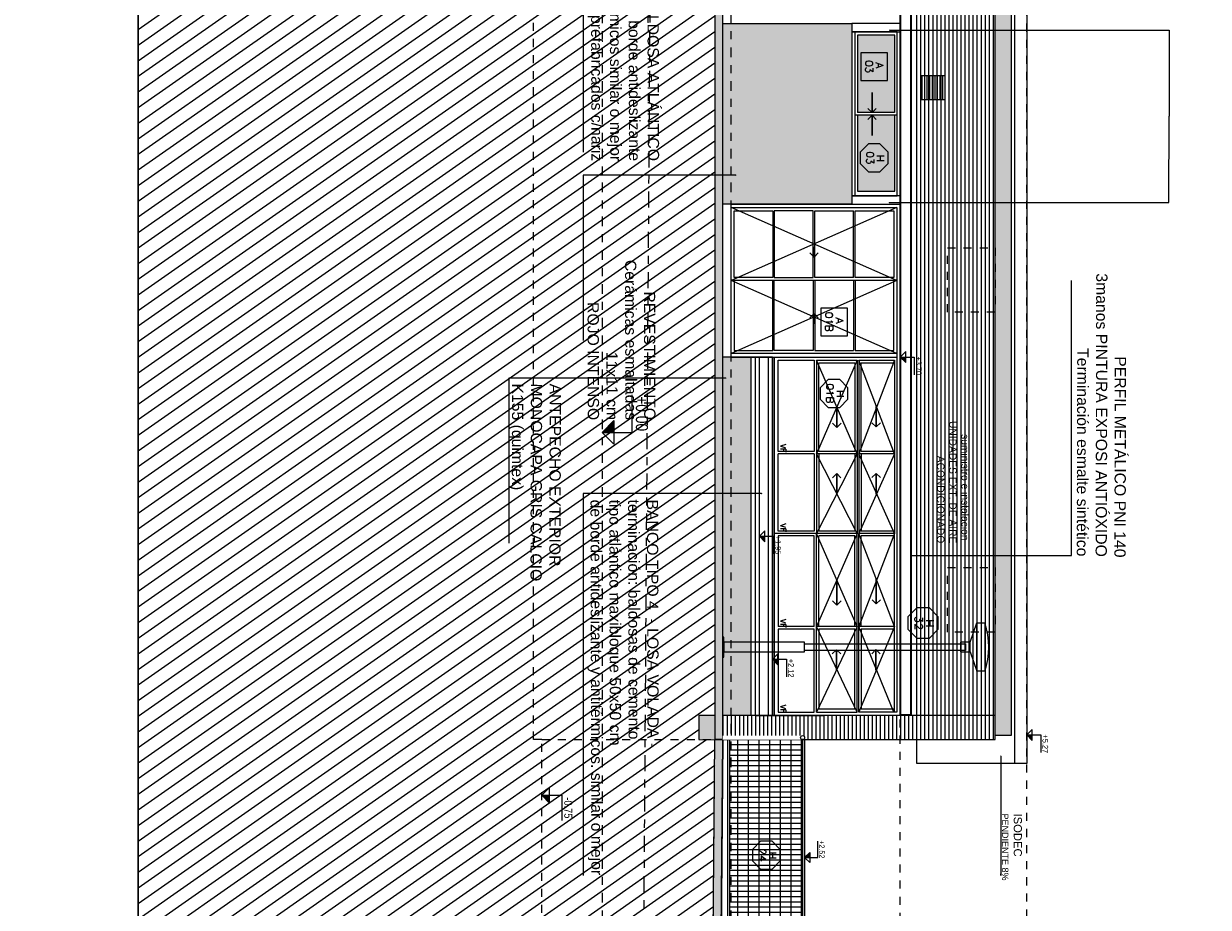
# Model space of a CAD drawing. Header units: millimetres. Extents: x 4617 to 4884, y 1258 to 1784.
# Tile 133 of 256: x 4730 to 4745, y 1394 to 1405. Entities that reach past the tile are written whole.
import ezdxf
from ezdxf.enums import TextEntityAlignment as Align

# ---------------------------------------------------------------- set-up
doc = ezdxf.new("R2010")
doc.units = ezdxf.units.MM
doc.header["$LTSCALE"] = 0.4
doc.set_wipeout_variables(frame=1)
for name, pattern in [('DASHDOT', [1, 0.5, -0.25, 0, -0.25]), ('DOT', [6.35, 0, -6.35]), ('RAYITAS', [0.375, 0.25, -0.125])]:
    doc.linetypes.add(name, pattern=pattern)
for name, color, linetype in [('00 AC - ABERTURAS ALUMINIO - HATCH', 254, 'Continuous'), ('00 AC - ABERTURAS ALUMINIO - TIPO', 3, 'Continuous'), ('00 AC - CUBIERTA', 1, 'Continuous'), ('200', 6, 'Continuous'), ('200cotas50', 1, 'Continuous'), ('A ALUMINIO', 4, 'Continuous'), ('A HERRERÍA', 4, 'Continuous'), ('A MURO', 1, 'Continuous'), ('A MURO VISTO', 2, 'Continuous'), ('A PROYECCION', 8, 'Continuous'), ('A VEGETACIÓN', 253, 'Continuous'), ('Hatch 354', 254, 'Continuous'), ('Hatch Ladrillo Visto', 32, 'Continuous'), ('Hatch MURO', 252, 'Continuous'), ('TXT', 3, 'Continuous'), ('TXT COTA', 3, 'Continuous'), ('TXT TERMINACIONES', 3, 'Continuous')]:
    doc.layers.add(name, color=color, linetype=linetype)
doc.layers.add('04 gris', color=252, linetype='Continuous', lineweight=13)
doc.styles.add('arial', font='arial.ttf')
doc.styles.add('ARIAL 0.0014', font='arial.ttf', dxfattribs={"height": 0.0014})
doc.styles.add('ARIAL NARROW', font='ARIALN.TTF')
doc.styles.add('ROMANS', font='romans', dxfattribs={"height": 2})
doc.styles.add('SaAS simplex', font='simplex.shx', dxfattribs={"width": 0.8})
doc.styles.get("Standard").update_dxf_attribs({"font": 'arial.ttf'})
doc.dimstyles.new('COTAS 125', dxfattribs={"dimscale": 0.01, "dimtxt": 15, "dimasz": 8, "dimexe": 5, "dimexo": 20, "dimgap": 10, "dimtad": 0, "dimzin": 9, "dimdsep": 46, "dimtxsty": 'SaAS simplex', "dimblk": 'OBLIQUE', "dimcen": 0, "dimclrd": 8, "dimclre": 8, "dimclrt": 256, "dimadec": 1, "dimazin": 0, "dimtfac": 1, "dimtmove": 2, "dimatfit": 3, "dimldrblk": 'OBLIQUE', "dimfxl": 10, "dimlwd": -1, "dimlwe": -1, "dimarcsym": 0})

# ---------------------------------------------------------------- blocks, each defined once
blk = doc.blocks.new('Ducto')
at = {"layer": 'A MURO VISTO', "ltscale": 0.001}
for p, q in [((318.642, 80.311), (318.342, 80.311)), ((318.342, 80.011), (318.342, 80.311)), ((318.642, 80.011), (318.642, 80.311)), ((318.642, 80.011), (318.342, 80.011))]:
    blk.add_line(p, q, dxfattribs=at)
blk = doc.blocks.new('ab baño')
at = {"layer": 'Hatch 354'}
h = blk.add_hatch(color=256, dxfattribs=at)
h.dxf.hatch_style = 1
h.paths.add_polyline_path([(-1.004, -0.53), (-0.06, -0.53), (-0.06, -0.066), (-1.004, -0.066)])
h.paths.add_polyline_path([(-1.999, -0.53), (-1.035, -0.53), (-1.036, -0.066), (-1.999, -0.066)])
at = {"layer": 'A ALUMINIO'}
for p, q in [((-1.036, -0.07), (-1.036, -0.53)), ((-1.004, -0.04), (-1.004, -0.56)), ((0, -0.56), (-2.04, -0.56))]:
    blk.add_line(p, q, dxfattribs=at)
blk.add_lwpolyline([(0, -0.036), (-2.04, -0.036), (-2.04, -0.6), (0, -0.6)], close=True, dxfattribs=at)
for points in [[(-1.036, -0.066), (-1.999, -0.066), (-1.999, -0.53), (-1.035, -0.53)], [(-1.005, -0.53), (-0.06, -0.53), (-0.06, -0.066), (-1.004, -0.066)]]:
    blk.add_lwpolyline(points, dxfattribs=at)
at = {"layer": 'A PROYECCION'}
for points in [[(-1.088, -0.297), (-1.035, -0.35), (-1.287, -0.35), (-1.035, -0.35), (-1.088, -0.403)], [(-0.951, -0.297), (-1.005, -0.35), (-0.752, -0.35), (-1.005, -0.35), (-0.951, -0.403)]]:
    blk.add_lwpolyline(points, dxfattribs=at)
blk = doc.blocks.new('_Oblique')
at = {"layer": 'TXT COTA', "color": 0, "lineweight": -2}
blk.add_line((-0.5, -0.5), (0.5, 0.5), dxfattribs=at)
blk = doc.blocks.new('Nivel corte')
at = {"color": 0}
for p, q in [((0, 0.2), (0.25, 0.2)), ((0, 0), (0, 0.2)), ((0.0784, 0.0784), (-0.0784, 0.0784)), ((0, 0), (-0.0784, 0.0784)), ((0, 0), (0.0784, 0.0784))]:
    blk.add_line(p, q, dxfattribs=at)
blk.add_solid([(0, 0), (0.0784, 0.0784), (0, 0.0784), (0.0784, 0.0784)], dxfattribs=at)
at = {"color": 0, "style": 'ARIAL NARROW', "flags": 4}
blk.add_attdef('NIVEL', text='', height=0.08, dxfattribs=at).set_placement((0.125, 0.2), align=Align.BOTTOM_CENTER)
blk = doc.blocks.new('porton chico')
at = {"layer": 'A HERRERÍA'}
h = blk.add_hatch(dxfattribs=at)
h.set_pattern_fill('_USER', color=254, scale=0.132, angle=360, pattern_type=0)
h.set_pattern_definition([(3e-14, (-478.87369, 4723.87482), (1e-16, 0.132), [])])
h.paths.add_polyline_path([(-509.107, 4607.35), (-509.106, 4606.445), (-506.176, 4606.445), (-506.177, 4607.35)])
for p, q in [((-509.131, 4607.375), (-509.131, 4606.337)), ((-509.106, 4606.445), (-509.105, 4606.337))]:
    blk.add_line(p, q, dxfattribs=at)
at = {"layer": 'A HERRERÍA', "color": 254}
for p, q in [((-509.101, 4606.446), (-509.101, 4607.351)), ((-509.101, 4606.446), (-509.101, 4607.351)), ((-509.036, 4606.446), (-509.036, 4607.351)), ((-508.971, 4606.446), (-508.971, 4607.351)), ((-508.906, 4606.446), (-508.906, 4607.351)), ((-508.906, 4606.446), (-508.906, 4607.351)), ((-508.841, 4606.446), (-508.841, 4607.351)), ((-508.776, 4606.446), (-508.776, 4607.351)), ((-508.711, 4606.446), (-508.711, 4607.351)), ((-508.646, 4606.446), (-508.646, 4607.351)), ((-508.581, 4606.446), (-508.581, 4607.351)), ((-508.581, 4606.446), (-508.581, 4607.351)), ((-508.516, 4606.446), (-508.516, 4607.351)), ((-508.451, 4606.446), (-508.451, 4607.351)), ((-508.386, 4606.445), (-508.386, 4607.351)), ((-508.386, 4606.445), (-508.386, 4607.351)), ((-508.321, 4606.445), (-508.321, 4607.351)), ((-508.256, 4606.445), (-508.256, 4607.351)), ((-508.191, 4606.445), (-508.191, 4607.351)), ((-508.191, 4606.445), (-508.191, 4607.351)), ((-508.126, 4606.445), (-508.126, 4607.351)), ((-508.061, 4606.445), (-508.061, 4607.351)), ((-507.996, 4606.445), (-507.996, 4607.351)), ((-507.931, 4606.445), (-507.931, 4607.351)), ((-507.866, 4606.445), (-507.866, 4607.351)), ((-507.866, 4606.445), (-507.866, 4607.351)), ((-507.801, 4606.445), (-507.801, 4607.351)), ((-507.736, 4606.445), (-507.736, 4607.351)), ((-507.671, 4606.445), (-507.671, 4607.351)), ((-507.671, 4606.445), (-507.671, 4607.351)), ((-507.606, 4606.445), (-507.606, 4607.351)), ((-507.541, 4606.445), (-507.541, 4607.351)), ((-507.476, 4606.445), (-507.476, 4607.351)), ((-507.476, 4606.445), (-507.476, 4607.351)), ((-507.411, 4606.445), (-507.411, 4607.351)), ((-507.346, 4606.445), (-507.346, 4607.351)), ((-507.281, 4606.445), (-507.281, 4607.351)), ((-507.216, 4606.445), (-507.216, 4607.351)), ((-507.151, 4606.445), (-507.151, 4607.351)), ((-507.151, 4606.445), (-507.151, 4607.351)), ((-507.086, 4606.445), (-507.086, 4607.351)), ((-507.021, 4606.445), (-507.021, 4607.351)), ((-506.956, 4606.445), (-506.956, 4607.35)), ((-506.956, 4606.445), (-506.956, 4607.35)), ((-506.891, 4606.445), (-506.891, 4607.351)), ((-506.891, 4606.445), (-506.891, 4607.35)), ((-506.826, 4606.445), (-506.826, 4607.351)), ((-506.826, 4606.445), (-506.826, 4607.351)), ((-506.761, 4606.445), (-506.761, 4607.351)), ((-506.696, 4606.445), (-506.696, 4607.351)), ((-506.631, 4606.445), (-506.631, 4607.351)), ((-506.631, 4606.445), (-506.631, 4607.351)), ((-506.566, 4606.445), (-506.566, 4607.351)), ((-506.501, 4606.445), (-506.501, 4607.351)), ((-506.436, 4606.445), (-506.436, 4607.351)), ((-506.371, 4606.445), (-506.371, 4607.351)), ((-506.306, 4606.445), (-506.306, 4607.351)), ((-506.306, 4606.445), (-506.306, 4607.351)), ((-506.241, 4606.445), (-506.241, 4607.351)), ((-506.176, 4606.445), (-506.176, 4607.351))]:
    blk.add_line(p, q, dxfattribs=at)
at = {"layer": 'A HERRERÍA'}
for points in [[(-506.179, 4607.375), (-509.131, 4607.375), (-509.131, 4606.42), (-506.179, 4606.42)], [(-506.179, 4607.35), (-509.106, 4607.35), (-509.106, 4606.445), (-506.179, 4606.445)]]:
    blk.add_lwpolyline(points, dxfattribs=at)
blk = doc.blocks.new('*U468')
at = {"color": 0, "linetype": 'ByBlock'}
blk.add_lwpolyline([(-0.287, -0.195), (0.287, -0.195), (0.287, 0.354), (-0.287, 0.354)], close=True, dxfattribs=at)
at = {"color": 0, "linetype": 'ByBlock', "style": 'ROMANS', "width": 1.1}
blk.add_text('A', height=0.15, dxfattribs=at).set_placement((-0.088, 0.112))
at = {"color": 0, "linetype": 'ByBlock', "style": 'ROMANS', "width": 1.05}
blk.add_attdef('NRO', text='', height=0.15, dxfattribs=at).set_placement((0, -0.027), align=Align.MIDDLE)
blk = doc.blocks.new('*U575')
at = {"color": 0, "linetype": 'ByBlock', "ltscale": 0.1}
blk.add_lwpolyline([(0, 0.344), (0.119, 0.344), (0.288, 0.175), (0.288, -0.064), (0.119, -0.233), (0, -0.233), (-0.119, -0.233), (-0.288, -0.064), (-0.288, 0.175), (-0.119, 0.344)], close=True, dxfattribs=at)
at = {"color": 0, "style": 'ROMANS', "width": 1.1}
blk.add_text('H', height=0.15, dxfattribs=at).set_placement((-0.088, 0.112))
at = {"color": 0, "linetype": 'ByBlock', "style": 'ROMANS', "width": 1.05}
blk.add_attdef('NRO', text='', height=0.15, dxfattribs=at).set_placement((0, -0.027), align=Align.MIDDLE)
blk = doc.blocks.new('A$C4B2F62BB')
at = {"layer": 'A HERRERÍA'}
for p, q in [((0.24, 3.07), (0, 3.15)), ((0.36, 3.07), (0.6, 3.15))]:
    blk.add_line(p, q, dxfattribs=at)
for points in [[(0, 3.25), (0.6, 3.25), (0.6, 3.15), (0, 3.15)], [(0.24, 2.95), (0.36, 2.95), (0.36, 3.07), (0.24, 3.07)], [(0.24, 0.01), (0.36, 0.01), (0.36, 1.01), (0.24, 1.01)], [(0.175, 0), (0.425, 0), (0.425, 0.01), (0.175, 0.01)]]:
    blk.add_lwpolyline(points, close=True, dxfattribs=at)
blk.add_lwpolyline([(0.26, 1.01), (0.26, 3.01), (0.34, 3.01), (0.34, 1.01)], dxfattribs=at)
blk.add_arc((0.3, 2.375), 0.925, 71.0754, 108.9246, dxfattribs=at)

msp = doc.modelspace()

# ---------------------------------------------------------------- hatches: boundary and pattern name
at = {"layer": '00 AC - CUBIERTA'}
h = msp.add_hatch(color=256, dxfattribs=at)
h.dxf.hatch_style = 1
h.paths.add_polyline_path([(4739.034, 1395.887), (4739.034, 1396.189), (4738.834, 1396.189), (4738.834, 1395.887)])
at = {"layer": 'A MURO'}
h = msp.add_hatch(color=256, dxfattribs=at)
h.dxf.hatch_style = 1
h.paths.add_polyline_path([(4739.034, 1429.899), (4739.034, 1395.889), (4739.134, 1395.889), (4739.134, 1429.899)])
h = msp.add_hatch(color=256, dxfattribs=at)
h.dxf.hatch_style = 1
h.paths.add_polyline_path([(4739.134, 1395.889), (4739.109, 1392.936), (4739.009, 1392.937), (4739.034, 1395.889)])
at = {"layer": 'A MURO VISTO', "ltscale": 0.001}
h = msp.add_hatch(color=252, dxfattribs=at)
h.dxf.hatch_style = 1
h.paths.add_polyline_path([(4742.511, 1395.938), (4742.511, 1429.849), (4742.711, 1429.849), (4742.711, 1395.938)])
at = {"layer": 'A MURO VISTO'}
h = msp.add_hatch(color=253, dxfattribs=at)
h.dxf.hatch_style = 1
h.paths.add_polyline_path([(4739.484, 1400.639), (4739.484, 1396.189), (4739.134, 1396.189), (4739.134, 1400.639)])
at = {"layer": 'A PROYECCION', "linetype": 'RAYITAS'}
h = msp.add_hatch(dxfattribs=at)
h.set_pattern_fill('ANSI31', color=256, scale=0.01, angle=135)
h.set_pattern_definition([(90, (4423.24996, 1324.575967), (-0.03175, 2e-17), [])])
h.paths.add_polyline_path([(4741.892, 1404.133), (4741.592, 1404.133), (4741.592, 1403.833), (4741.892, 1403.833)])
at = {"layer": 'Hatch Ladrillo Visto', "lineweight": 13}
h = msp.add_hatch(dxfattribs=at)
h.set_pattern_fill('_USER', color=256, scale=0.05, angle=990, pattern_type=0)
h.set_pattern_definition([(270, (4762.691375, 1451.45255), (0.05, -9e-17), [])])
h.paths.add_polyline_path([(4742.498, 1429.899), (4742.498, 1429.572), (4742.498, 1427.51), (4742.498, 1421.187), (4742.498, 1411.194), (4742.498, 1406.879), (4742.498, 1404.724), (4742.498, 1402.604), (4742.498, 1400.449), (4742.498, 1396.219), (4742.498, 1395.888), (4739.179, 1395.888), (4739.179, 1395.913), (4739.178, 1395.913), (4739.178, 1395.963), (4739.179, 1395.963), (4739.179, 1396.188), (4741.338, 1396.188), (4741.378, 1396.188), (4741.501, 1396.188), (4741.518, 1396.188), (4741.518, 1429.599), (4741.493, 1429.599), (4739.177, 1429.601), (4739.171, 1429.905)])
h.paths.add_polyline_path([(4740.991, 1429.599), (4741.285, 1429.599), (4741.285, 1429.601), (4740.991, 1429.601)], flags=17)
at = {"layer": 'Hatch MURO'}
h = msp.add_hatch(color=22, dxfattribs=at)
h.dxf.hatch_style = 1
h.paths.add_polyline_path([(4739.134, 1402.539), (4739.134, 1404.779), (4740.734, 1404.779), (4740.734, 1402.539)])

# ---------------------------------------------------------------- linework, layer by layer
at = {"layer": '00 AC - CUBIERTA'}
for points in [[(4739.034, 1396.189), (4738.834, 1396.189), (4738.834, 1395.889), (4739.034, 1395.887)], [(4739.134, 1396.189), (4739.109, 1392.786)]]:
    msp.add_lwpolyline(points, dxfattribs=at)
at = {"layer": '04 gris'}
for p, q in [((4741.334, 1396.189), (4741.334, 1429.598)), ((4741.334, 1396.189), (4741.334, 1429.598)), ((4741.34, 1396.189), (4741.34, 1429.598)), ((4741.468, 1396.189, -10), (4741.468, 1429.598, -10)), ((4741.474, 1396.189), (4741.474, 1429.598)), ((4741.474, 1396.189), (4741.474, 1429.598)), ((4741.474, 1396.189), (4739.133, 1396.188))]:
    msp.add_line(p, q, dxfattribs=at)
at = {"layer": '04 gris', "elevation": -10}
msp.add_lwpolyline([(4741.468, 1396.189), (4741.464, 1396.197), (4741.344, 1396.197), (4741.34, 1396.189)], dxfattribs=at)
at = {"layer": '200', "color": 2, "linetype": 'DASHDOT', "ltscale": 0.6}
msp.add_lwpolyline([(4737.633, 1440.185), (4737.633, 1376.272)], dxfattribs=at)
at = {"layer": '200', "color": 90, "linetype": 'DASHDOT'}
msp.add_lwpolyline([(4737.633, 1386.747), (4738.133, 1390.495), (4738.417, 1432.976), (4738.437, 1440.185)], dxfattribs=at)
at = {"layer": 'A ALUMINIO'}
for p, q in [((4739.234, 1400.639), (4739.234, 1402.539)), ((4739.234, 1402.539), (4741.334, 1402.539)), ((4740.756, 1401.629), (4740.756, 1402.456)), ((4741.294, 1401.589), (4739.234, 1401.589)), ((4739.274, 1401.589), (4739.274, 1400.722)), ((4740.756, 1401.589), (4740.756, 1400.722)), ((4740.776, 1401.589), (4740.776, 1400.722)), ((4741.254, 1400.722), (4741.254, 1401.589)), ((4739.771, 1396.188), (4739.771, 1400.639)), ((4740.776, 1400.722), (4741.254, 1400.722)), ((4741.294, 1400.682), (4741.294, 1396.229)), ((4740.264, 1400.599), (4740.264, 1399.466)), ((4740.294, 1400.599), (4740.294, 1398.449)), ((4740.294, 1400.599), (4740.799, 1400.599)), ((4740.799, 1400.599), (4740.799, 1398.449)), ((4740.819, 1400.599), (4740.819, 1398.449)), ((4740.819, 1400.599), (4741.264, 1400.599)), ((4741.264, 1400.599), (4741.264, 1398.449)), ((4740.264, 1399.466), (4739.819, 1399.466)), ((4740.264, 1399.436), (4739.819, 1399.436)), ((4740.264, 1399.436), (4740.264, 1398.479)), ((4740.799, 1399.436), (4740.294, 1399.436)), ((4740.324, 1399.436), (4740.324, 1398.479)), ((4740.769, 1399.436), (4740.769, 1398.479)), ((4741.264, 1399.436), (4740.819, 1399.436)), ((4740.849, 1399.436), (4740.849, 1398.479)), ((4741.264, 1399.436), (4741.264, 1398.479)), ((4740.799, 1398.449), (4739.771, 1398.449)), ((4740.234, 1398.479), (4739.856, 1398.479)), ((4740.294, 1396.229), (4740.294, 1398.449)), ((4740.769, 1398.479), (4740.324, 1398.479)), ((4740.799, 1396.229), (4740.799, 1398.449)), ((4741.264, 1398.449), (4740.819, 1398.449)), ((4740.819, 1396.229), (4740.819, 1398.449)), ((4741.264, 1398.479), (4740.849, 1398.479)), ((4741.264, 1396.229), (4741.264, 1398.449)), ((4740.264, 1397.292), (4740.264, 1398.419)), ((4740.324, 1397.292), (4740.324, 1398.419)), ((4740.769, 1398.419), (4740.324, 1398.419)), ((4740.769, 1397.292), (4740.769, 1398.419)), ((4740.849, 1397.292), (4740.849, 1398.419)), ((4741.264, 1398.419), (4740.849, 1398.419)), ((4741.264, 1397.292), (4741.264, 1398.419)), ((4740.264, 1397.292), (4739.819, 1397.292)), ((4740.264, 1397.262), (4739.819, 1397.262)), ((4740.264, 1396.229), (4740.264, 1397.262)), ((4740.799, 1397.292), (4740.294, 1397.292)), ((4741.264, 1397.292), (4740.819, 1397.292)), ((4741.294, 1396.229), (4740.819, 1396.229)), ((4739.534, 1396.189), (4740.384, 1396.189))]:
    msp.add_line(p, q, dxfattribs=at)
for points in [[(4741.334, 1404.679), (4741.334, 1404.779), (4740.734, 1404.779), (4740.734, 1404.679)], [(4741.334, 1402.539), (4741.334, 1402.639), (4740.734, 1402.639), (4740.734, 1402.539)], [(4739.751, 1402.456), (4739.751, 1401.629), (4739.274, 1401.629), (4739.274, 1402.456)], [(4739.771, 1402.456), (4739.771, 1401.629), (4740.254, 1401.629), (4740.254, 1402.456), (4739.803, 1402.456)], [(4740.786, 1402.456), (4741.254, 1402.456), (4741.254, 1401.629), (4740.776, 1401.629), (4740.776, 1402.456)], [(4741.254, 1399.466), (4740.849, 1399.466), (4740.849, 1400.569), (4741.264, 1400.569), (4741.264, 1399.466)]]:
    msp.add_lwpolyline(points, close=True, dxfattribs=at)
for points in [[(4739.234, 1402.496), (4741.294, 1402.496), (4741.294, 1400.682), (4739.234, 1400.682)], [(4740.756, 1401.629), (4740.274, 1401.629), (4740.274, 1402.456), (4740.756, 1402.456)], [(4739.274, 1400.722), (4739.751, 1400.722), (4739.751, 1401.589)], [(4740.254, 1401.589), (4740.254, 1400.722), (4739.771, 1400.722), (4739.771, 1401.589)], [(4740.274, 1401.589), (4740.274, 1400.722), (4740.756, 1400.722)], [(4739.234, 1400.639), (4741.294, 1400.639)], [(4739.819, 1399.466), (4739.819, 1400.599), (4740.264, 1400.599)], [(4740.769, 1399.466), (4740.324, 1399.466), (4740.324, 1400.569), (4740.769, 1400.569), (4740.769, 1399.466)], [(4740.819, 1400.599), (4741.264, 1400.599)], [(4740.264, 1398.479), (4739.819, 1398.479), (4739.819, 1399.436)], [(4740.264, 1398.419), (4739.819, 1398.419), (4739.819, 1397.292)], [(4739.819, 1397.262), (4739.819, 1396.229), (4740.264, 1396.229)], [(4740.769, 1397.262), (4740.324, 1397.262), (4740.324, 1396.269), (4740.769, 1396.269), (4740.769, 1397.262)], [(4741.264, 1397.262), (4740.849, 1397.262), (4740.849, 1396.269), (4741.264, 1396.269), (4741.264, 1397.262)], [(4740.294, 1396.229), (4740.799, 1396.229)]]:
    msp.add_lwpolyline(points, dxfattribs=at)
at = {"layer": 'A HERRERÍA'}
for p, q in [((4739.771, 1400.639), (4739.771, 1396.188)), ((4740.005, 1395.889), (4740.005, 1395.889))]:
    msp.add_line(p, q, dxfattribs=at)
at = {"layer": 'A MURO'}
for p, q in [((4739.133, 1396.188), (4739.133, 1395.888)), ((4739.009, 1392.936), (4739.034, 1395.889)), ((4739.132, 1395.889), (4739.034, 1395.889)), ((4739.034, 1395.889), (4739.134, 1395.889)), ((4739.034, 1395.888), (4739.134, 1395.888)), ((4739.109, 1392.936), (4739.134, 1395.889))]:
    msp.add_line(p, q, dxfattribs=at)
for points in [[(4731.874, 1376.272), (4731.874, 1440.185), (4700.928, 1440.185), (4700.928, 1376.272)], [(4753.011, 1376.272), (4753.011, 1440.185), (4731.874, 1440.185), (4731.874, 1376.272)], [(4739.034, 1429.899), (4739.034, 1395.889), (4739.134, 1395.889), (4739.134, 1429.899)], [(4739.134, 1395.889), (4739.109, 1392.936), (4739.009, 1392.937), (4739.034, 1395.889)]]:
    msp.add_lwpolyline(points, close=True, dxfattribs=at)
at = {"layer": 'A MURO VISTO'}
for p, q in [((4739.234, 1400.639), (4739.234, 1402.539)), ((4739.749, 1400.639), (4739.134, 1400.639))]:
    msp.add_line(p, q, dxfattribs=at)
at = {"layer": 'A MURO VISTO', "color": 2}
for p, q in [((4739.486, 1396.189), (4739.486, 1400.639)), ((4739.536, 1396.189), (4739.536, 1400.639)), ((4739.586, 1396.189), (4739.586, 1400.639)), ((4739.699, 1396.189), (4739.699, 1400.639)), ((4739.749, 1396.189), (4739.749, 1400.639))]:
    msp.add_line(p, q, dxfattribs=at)
at = {"layer": 'A MURO VISTO', "color": 1}
msp.add_line((4741.474, 1396.189), (4739.584, 1396.189), dxfattribs=at)
msp.add_lwpolyline([(4742.755, 1395.592), (4742.755, 1430.203), (4742.904, 1430.203), (4742.904, 1395.592)], close=True, dxfattribs=at)
at = {"layer": 'A MURO VISTO'}
for points in [[(4742.511, 1395.938), (4742.511, 1429.849), (4742.711, 1429.849), (4742.711, 1395.938)], [(4739.134, 1402.539), (4739.134, 1404.779), (4740.734, 1404.779), (4740.734, 1402.539)], [(4739.134, 1396.19), (4739.134, 1395.888), (4742.511, 1395.888), (4742.511, 1396.19)]]:
    msp.add_lwpolyline(points, close=True, dxfattribs=at)
at = {"layer": 'A PROYECCION'}
for p, q in [((4741.294, 1402.496), (4739.234, 1401.589)), ((4741.294, 1401.589), (4739.234, 1402.496)), ((4741.294, 1400.682), (4739.234, 1401.589)), ((4741.294, 1401.589), (4739.234, 1400.682)), ((4740.799, 1399.436), (4740.294, 1400.599)), ((4740.799, 1400.599), (4740.294, 1399.436)), ((4741.264, 1399.436), (4740.819, 1400.599)), ((4741.264, 1400.599), (4740.819, 1399.436)), ((4740.799, 1399.436), (4740.294, 1398.449)), ((4740.799, 1398.449), (4740.294, 1399.436)), ((4741.264, 1399.436), (4740.819, 1398.449)), ((4741.264, 1398.449), (4740.819, 1399.436)), ((4740.799, 1398.449), (4740.294, 1397.292)), ((4740.799, 1397.292), (4740.294, 1398.449)), ((4741.264, 1397.292), (4740.819, 1398.449)), ((4741.264, 1398.449), (4740.819, 1397.292)), ((4740.799, 1397.292), (4740.294, 1396.229)), ((4740.799, 1396.229), (4740.294, 1397.292)), ((4741.264, 1397.292), (4740.819, 1396.229)), ((4741.254, 1396.229), (4740.819, 1397.292)), ((4741.539, 1395.592), (4741.539, 1395.889)), ((4742.755, 1395.592), (4741.539, 1395.592))]:
    msp.add_line(p, q, dxfattribs=at)
at = {"layer": 'A PROYECCION', "color": 1, "linetype": 'RAYITAS', "ltscale": 0.7}
msp.add_lwpolyline([(4736.884, 1395.889), (4736.784, 1395.889), (4736.784, 1422.519), (4736.884, 1422.519), (4736.884, 1429.598)], dxfattribs=at)
at = {"layer": 'A PROYECCION'}
for points in [[(4740.317, 1401.933), (4740.264, 1401.88), (4740.264, 1402.007), (4740.264, 1401.88), (4740.211, 1401.933)], [(4740.317, 1401.125), (4740.264, 1401.178), (4740.264, 1401.05), (4740.264, 1401.178), (4740.211, 1401.125)], [(4740.6, 1399.818), (4740.546, 1399.765), (4740.546, 1400.017), (4740.546, 1399.765), (4740.493, 1399.818)], [(4741.09, 1399.824), (4741.036, 1399.771), (4741.036, 1400.024), (4741.036, 1399.771), (4740.983, 1399.824)], [(4740.599, 1399.141), (4740.546, 1399.194), (4740.546, 1398.941), (4740.546, 1399.194), (4740.493, 1399.141)], [(4741.09, 1399.142), (4741.036, 1399.195), (4741.036, 1398.942), (4741.036, 1399.195), (4740.983, 1399.142)], [(4740.6, 1397.612), (4740.547, 1397.559), (4740.546, 1397.87), (4740.547, 1397.559), (4740.493, 1397.612)], [(4741.09, 1397.626), (4741.037, 1397.573), (4741.036, 1397.884), (4741.037, 1397.573), (4740.984, 1397.626)], [(4740.596, 1396.952), (4740.543, 1397.005), (4740.543, 1396.752), (4740.543, 1397.005), (4740.489, 1396.952)], [(4741.086, 1396.953), (4741.033, 1397.006), (4741.033, 1396.753), (4741.033, 1397.006), (4740.98, 1396.953)]]:
    msp.add_lwpolyline(points, dxfattribs=at)
at = {"layer": 'A PROYECCION', "linetype": 'RAYITAS'}
for points in [[(4741.921, 1401.197), (4741.921, 1401.997), (4742.511, 1401.997), (4742.511, 1401.197)], [(4741.921, 1397.224), (4741.921, 1398.024), (4742.511, 1398.024), (4742.511, 1397.224)]]:
    msp.add_lwpolyline(points, close=True, dxfattribs=at)
at = {"layer": 'A PROYECCION', "color": 1, "linetype": 'RAYITAS', "ltscale": 0.3}
msp.add_lwpolyline([(4736.974, 1389.856), (4736.884, 1392.936), (4736.884, 1395.889), (4739.134, 1395.889)], dxfattribs=at)
at = {"layer": 'TXT', "color": 253, "linetype": 'DOT', "ltscale": 0.01}
for p, q in [((4741.332, 1387.238), (4741.332, 1427.296)), ((4742.904, 1387.279), (4742.904, 1427.337))]:
    msp.add_line(p, q, dxfattribs=at)

# ---------------------------------------------------------------- block references
at = {"layer": '00 AC - ABERTURAS ALUMINIO - HATCH', "color": 251, "rotation": 269.9999999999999}
msp.add_blockref('A$C4B2F62BB', (4739.134, 1397.337), dxfattribs=at)
at = {"layer": '00 AC - ABERTURAS ALUMINIO - TIPO', "xscale": 0.6, "yscale": 0.6, "zscale": 0.6, "rotation": 270.0000000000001}
for p, values in [((4740.964, 1404.245), {'NRO': '03'}), ((4740.467, 1401.076), {'NRO': '01B'})]:
    msp.add_blockref('*U468', p, dxfattribs=at).add_auto_attribs(values)
at = {"layer": '00 AC - ABERTURAS ALUMINIO - TIPO'}
ref = msp.add_blockref('*U575', (4740.977, 1403.112, 10), dxfattribs=dict(at, xscale=-0.6, yscale=0.6, zscale=0.6, rotation=269.999999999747))
ref.add_attrib('NRO', '03', dxfattribs={"layer": '0', "color": 0, "linetype": 'ByBlock', "height": 0.09, "rotation": 270, "style": 'ROMANS', "width": 1.05}).set_placement((4740.96, 1403.112, 10), align=Align.MIDDLE)
ref = msp.add_blockref('*U575', (4740.479, 1400.187, 10), dxfattribs=dict(at, xscale=-0.6, yscale=0.6, zscale=0.6, rotation=269.999999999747))
ref.add_attrib('NRO', '01B', dxfattribs={"layer": '0', "color": 0, "linetype": 'ByBlock', "height": 0.09, "rotation": 270, "style": 'ROMANS', "width": 1.05}).set_placement((4740.463, 1400.187, 10), align=Align.MIDDLE)
at = {"layer": '00 AC - ABERTURAS ALUMINIO - TIPO', "extrusion": (0, 0, -1)}
ref = msp.add_blockref('*U575', (-4741.582, 1397.336), dxfattribs=dict(at, xscale=0.65, yscale=0.65, zscale=-0.65, rotation=90.00000000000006))
ref.add_attrib('NRO', '32', dxfattribs={"layer": '0', "color": 0, "linetype": 'ByBlock', "ltscale": 0.5, "height": 0.0975, "rotation": 90, "style": 'ROMANS', "text_generation_flag": 6, "width": 1.05}).set_placement((4741.564, 1397.336), align=Align.MIDDLE)
at = {"layer": '00 AC - ABERTURAS ALUMINIO - TIPO'}
ref = msp.add_blockref('*U575', (4739.639, 1394.453), dxfattribs=dict(at, xscale=-0.6, yscale=0.6, zscale=0.6, rotation=269.999999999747))
ref.add_attrib('NRO', '24', dxfattribs={"layer": '0', "color": 0, "linetype": 'ByBlock', "height": 0.09, "rotation": 270, "style": 'ROMANS', "width": 1.05}).set_placement((4739.623, 1394.453), align=Align.MIDDLE)
at = {"layer": '00 AC - CUBIERTA', "xscale": -1, "rotation": 269.9999999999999}
msp.add_blockref('porton chico', (132.773, 1902.067), dxfattribs=at)
at = {"layer": '200', "rotation": 269.9999999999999}
msp.add_blockref('ab baño', (4741.334, 1402.639), dxfattribs=at)
at = {"layer": '200cotas50', "rotation": 269.9999999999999}
for p, xscale, yscale, zscale, values in [((4741.334, 1400.639), 0.875, 0.875, 0.875, {'NIVEL': '+3.70'}), ((4739.586, 1398.414), 0.875, 0.875, 0.875, {'NIVEL': '+1.95'}), ((4739.748, 1396.886), 0.875, 0.875, 0.875, {'NIVEL': '+2.12'}), ((4742.904, 1395.946), 0.875, 0.875, 0.875, {'NIVEL': '+5.27'}), ((4736.884, 1395.197), 1.25, 1.25, 1.25, {'NIVEL': '-0.75'})]:
    msp.add_blockref('Nivel corte', p, dxfattribs=dict(at, xscale=xscale, yscale=yscale, zscale=zscale)).add_auto_attribs(values)
at = {"layer": '200cotas50'}
ref = msp.add_blockref('Nivel corte', (4737.633, 1399.703), dxfattribs=dict(at, xscale=-1.875, yscale=1.875, zscale=1.875, rotation=269.9999999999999))
ref.add_attrib('NIVEL', '+0.00', dxfattribs={"layer": '0', "color": 0, "height": 0.15, "rotation": 270, "style": 'ARIAL NARROW', "flags": 4}).set_placement((4738.008, 1399.936), align=Align.BOTTOM_CENTER)
ref = msp.add_blockref('Nivel corte', (4740.148, 1394.425), dxfattribs=dict(at, xscale=-0.8125, yscale=0.8125, zscale=0.8125, rotation=269.9999999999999))
ref.add_attrib('NIVEL', '+2.52', dxfattribs={"layer": '0', "color": 0, "height": 0.065, "rotation": 270, "style": 'ARIAL NARROW', "flags": 4}).set_placement((4740.31, 1394.527), align=Align.BOTTOM_CENTER)
at = {"layer": 'A PROYECCION', "linetype": 'RAYITAS'}
msp.add_blockref('Ducto', (4423.25, 1323.822), dxfattribs=at)

# ---------------------------------------------------------------- texts
at = {"layer": 'TXT', "ltscale": 0.3, "insert": (4741.79, 1398.326), "char_height": 0.091, "attachment_point": 9, "rotation": 270, "style": 'arial'}
msp.add_mtext_dynamic_manual_height_columns('suministro e instalacion  UNIDADES EXT. DE AIRE ACONDICIONADO', width=2.025, gutter_width=0.125, heights=[0], dxfattribs=at)
at = {"layer": 'TXT', "insert": (4742.844, 1394.971), "char_height": 0.08, "attachment_point": 1, "rotation": 270, "style": 'arial'}
msp.add_mtext('{\\H1.25x;ISODEC\\P}PENDIENTE 8%', dxfattribs=at)
at = {"layer": 'TXT TERMINACIONES', "char_height": 0.14, "style": 'ARIAL 0.0014'}
for s, insert, width, attachment_point, rotation in [('UMBRAL BALDOSA ATLÁNTICO Maxibloque de borde antideslizante y antitérmicos similar o mejor prefabricados c/nariz', (4737.459, 1403.071, -40), 3.19318, 9, 270.1389), ('\\pi1.5026;PERFIL METÁLICO PNI 140\\P\\pi0.47369;3manos PINTURA EXPOSI ANTIÓXIDO\\P\\pi1.4028;Terminación esmalte sintético', (4743.533, 1402.153), 3.97799, 7, 269.8668), ('REVESTIMIENTO\\PCerámicas esmaltadas \\P11x11 cm \\PROJO INTENSO', (4737.454, 1399.855, -20), 2.9974, 9, 270.1389), ('ANTEPECHO EXTERIOR\\PMONOCAPA GRIS CALCIO K155 (quimtex)', (4736.474, 1400.311, -20), 2.78216, 7, 269.8668), ('\\pt3.7334;BANCO TIPO 4  - LOSA VOLADA - \\Pterminación: baldosas de cemento\\P\\ptz;tipo atlántico maxibloque 50x50 cm \\Pde borde antideslizante y antitérmicos. similar o mejor', (4737.447, 1398.868, -20), 5.97285, 7, 270.1389)]:
    msp.add_mtext(s, dxfattribs=dict(at, insert=insert, width=width, attachment_point=attachment_point, rotation=rotation))
at = {"layer": 'TXT TERMINACIONES', "color": 252, "char_height": 0.06784, "attachment_point": 7, "rotation": 270}
for insert in [(4739.848, 1399.558, 10), (4739.848, 1398.571, 10), (4739.848, 1397.384, 10), (4739.848, 1396.321, 10)]:
    msp.add_mtext('{\\Fromans|c0;VF}', dxfattribs=dict(at, insert=insert))

# ---------------------------------------------------------------- leaders
at = {"layer": 'A HERRERÍA', "color": 254, "ltscale": 0.5}
for points in [[(4739.17, 1406.315, -20), (4737.398, 1406.315, -20), (4737.398, 1403.183, -20)], [(4739.294, 1402.896, -20), (4737.397, 1402.896, -20), (4737.398, 1400.845, -20)], [(4739.17, 1400.378, -20), (4736.476, 1400.378, -20), (4736.476, 1398.327, -20)]]:
    msp.add_leader(points, dimstyle='COTAS 125', override={"dimtxt": 5, "dimasz": 6, "dimldrblk": 'DotSmall'}, dxfattribs=at)
at = {"layer": 'TXT'}
for points in [[(4741.203, 1404.699, -10), (4744.674, 1404.699, -10), (4744.672, 1403.629, -10)], [(4741.199, 1402.559, -10), (4744.67, 1402.559, -10), (4744.672, 1403.629, -10)], [(4741.474, 1398.175), (4743.461, 1398.175), (4743.461, 1401.591)], [(4742.584, 1395.684), (4742.584, 1394.201), (4742.584, 1394.22)]]:
    msp.add_leader(points, dimstyle='COTAS 125', override={"dimtxt": 5, "dimasz": 6, "dimldrblk": 'DotSmall'}, dxfattribs=at)

# ---------------------------------------------------------------- next in the draw order: wipeouts: each hides what was drawn before it
msp.add_wipeout([(4740.108, 1395.938), (4739.132, 1395.939), (4739.132, 1395.888), (4740.148, 1395.888), (4740.148, 1395.939)]).dxf.layer = 'A HERRERÍA'

# ---------------------------------------------------------------- next in the draw order: hatches: boundary and pattern name
at = {"layer": 'A VEGETACIÓN'}
h = msp.add_hatch(dxfattribs=at)
h.set_pattern_fill('LINE', color=253, scale=0.05, angle=-55, double=1)
h.set_pattern_definition([(215, (4644.44439, 1771.97546), (0.09105526, -0.13004039), [])])
edge = h.paths.add_edge_path()
edge.add_spline(control_points=[(4738.633, 1379.471), (4738.406, 1380.399), (4738.406, 1380.399), (4738.233, 1381.51)], knot_values=[6.676632, 6.676632, 6.676632, 6.676632, 7.676632, 7.676632, 7.676632, 7.676632], degree=3, periodic=0)
edge.add_spline(control_points=[(4738.233, 1381.51), (4738.221, 1381.801), (4738.209, 1382.093), (4738.212, 1382.378)], knot_values=[5.800748, 5.800748, 5.800748, 5.800748, 6.676632, 6.676632, 6.676632, 6.676632], degree=3, periodic=0)
edge.add_line((4738.212, 1382.378), (4738.15, 1382.396))
edge.add_line((4738.15, 1382.396), (4738.15, 1382.197))
edge.add_line((4738.15, 1382.197), (4738.12, 1382.197))
edge.add_line((4738.12, 1382.197), (4738.12, 1382.997))
edge.add_line((4738.12, 1382.997), (4738.139, 1382.997))
edge.add_spline(control_points=[(4738.208, 1382.438), (4738.189, 1382.645), (4738.089, 1383.65), (4737.164, 1384.645), (4737.93, 1386.22)], knot_values=[1.871673, 1.871673, 1.871673, 1.871673, 2.491865, 5.74761, 5.74761, 5.74761, 5.74761], degree=3, periodic=0)
edge.add_spline(control_points=[(4737.93, 1386.22), (4738.223, 1387.021), (4738.411, 1387.609), (4738.548, 1388.086)], knot_values=[0.013677, 0.013677, 0.013677, 0.013677, 1.871673, 1.871673, 1.871673, 1.871673], degree=3, periodic=0)
edge.add_line((4738.548, 1388.086), (4738.452, 1388.086))
edge.add_line((4738.452, 1388.086), (4738.452, 1388.286))
edge.add_line((4738.452, 1388.286), (4738.493, 1388.286))
edge.add_line((4738.493, 1388.286), (4738.493, 1390.006))
edge.add_line((4738.493, 1390.006), (4738.593, 1390.006))
edge.add_line((4738.593, 1390.006), (4739.022, 1390.006))
edge.add_line((4739.022, 1390.006), (4739.006, 1390.069))
edge.add_line((4739.006, 1390.069), (4739.04, 1390.259))
edge.add_line((4739.04, 1390.259), (4738.999, 1390.802))
edge.add_line((4738.999, 1390.802), (4739.047, 1390.916))
edge.add_line((4739.047, 1390.916), (4739.018, 1391.008))
edge.add_line((4739.018, 1391.008), (4739.05, 1391.269))
edge.add_line((4739.05, 1391.269), (4739.044, 1391.586))
edge.add_line((4739.044, 1391.586), (4739.072, 1392.025))
edge.add_line((4739.072, 1392.025), (4739.054, 1392.326))
edge.add_line((4739.054, 1392.326), (4739.068, 1392.359))
edge.add_line((4739.068, 1392.359), (4739.058, 1392.381))
edge.add_line((4739.058, 1392.381), (4739.083, 1392.601))
edge.add_line((4739.083, 1392.601), (4739.062, 1392.786))
edge.add_line((4739.062, 1392.786), (4738.809, 1392.786))
edge.add_line((4738.809, 1392.786), (4738.809, 1392.936))
edge.add_line((4738.809, 1392.936), (4739.009, 1392.936))
edge.add_line((4739.009, 1392.936), (4739.034, 1395.887))
edge.add_line((4739.034, 1395.887), (4738.834, 1395.889))
edge.add_line((4738.834, 1395.889), (4738.834, 1396.189))
edge.add_line((4738.834, 1396.189), (4739.034, 1396.189))
edge.add_line((4739.034, 1396.189), (4739.034, 1429.598))
edge.add_line((4739.034, 1429.598), (4738.604, 1429.598))
edge.add_line((4738.604, 1429.598), (4738.343, 1429.598))
edge.add_line((4738.343, 1429.598), (4738.343, 1432.976))
edge.add_line((4738.343, 1432.976), (4738.417, 1432.976))
edge.add_spline(control_points=[(4738.417, 1432.976), (4738.479, 1434.528), (4738.453, 1436.294), (4738.441, 1438.695), (4738.435, 1439.641), (4738.437, 1440.185)], knot_values=[0, 0, 0, 0, 4.374738, 5.574756, 7.216242, 7.216242, 7.216242, 7.216242], degree=3, periodic=0)
edge.add_line((4738.437, 1440.185), (4731.874, 1440.185))
edge.add_line((4731.874, 1440.185), (4731.874, 1376.272))
edge.add_line((4731.874, 1376.272), (4738.368, 1376.273))
edge.add_line((4738.368, 1376.273), (4738.333, 1377.908))
edge.add_line((4738.333, 1377.908), (4738.333, 1378.428))
edge.add_line((4738.333, 1378.428), (4738.533, 1378.428))
edge.add_line((4738.533, 1378.428), (4738.533, 1379.138))
edge.add_line((4738.533, 1379.138), (4738.333, 1379.138))
edge.add_line((4738.333, 1379.138), (4738.333, 1379.238))
edge.add_line((4738.333, 1379.238), (4738.633, 1379.238))
edge.add_line((4738.633, 1379.238), (4738.633, 1379.471))

# ---------------------------------------------------------------- next in the draw order: linework, layer by layer
at = {"layer": '00 AC - CUBIERTA'}
msp.add_circle((4740.123, 1395.913), 0.025, dxfattribs=at)
at = {"layer": '200', "color": 2, "linetype": 'DASHDOT', "ltscale": 0.6}
msp.add_lwpolyline([(4739.233, 1440.185), (4739.233, 1376.272)], dxfattribs=at)

# ---------------------------------------------------------------- next in the draw order: leaders
at = {"layer": 'A HERRERÍA', "color": 254, "ltscale": 0.5}
msp.add_leader([(4739.614, 1398.943, -20), (4737.397, 1398.943, -20), (4737.398, 1394.203, -20)], dimstyle='COTAS 125', override={"dimtxt": 5, "dimasz": 6, "dimldrblk": 'DotSmall'}, dxfattribs=at)

doc.saveas('drawing.dxf')
